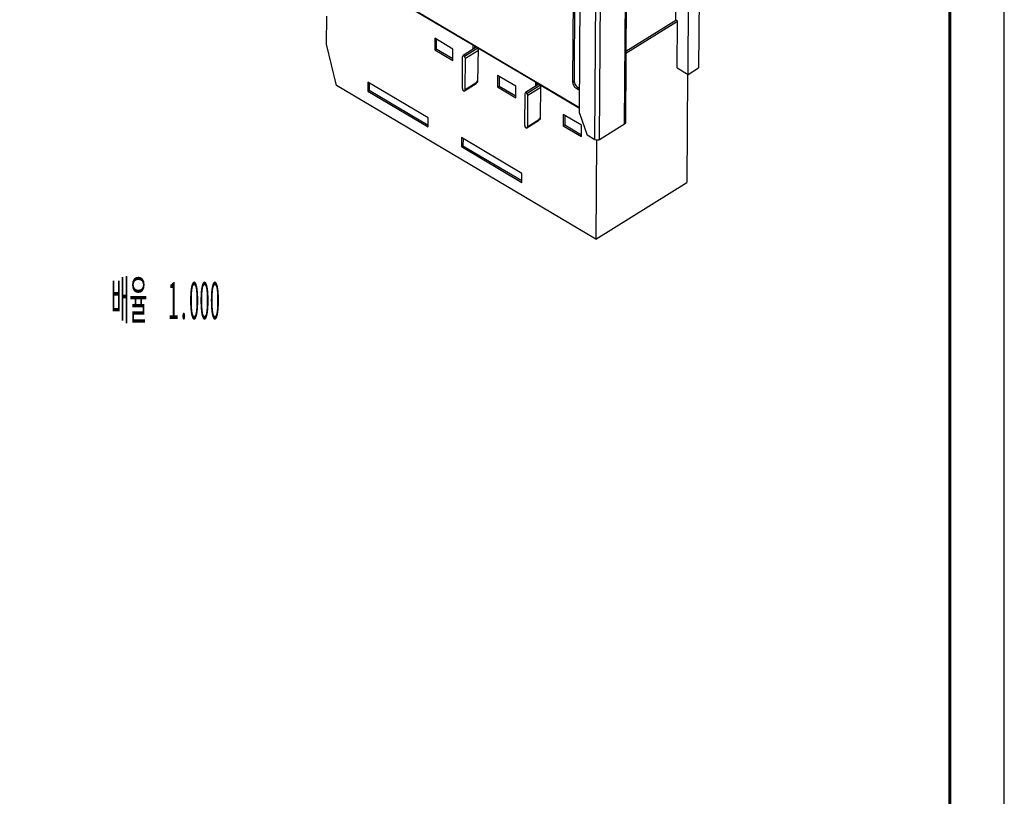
# Model space of a CAD drawing. Header units: millimetres. Extents: x 0 to 420, y 0 to 297.
# Tile 12 of 18: x 330 to 420, y 99 to 171. Entities that reach past the tile are written whole.
import ezdxf

# ---------------------------------------------------------------- set-up
doc = ezdxf.new("R2010")
doc.units = ezdxf.units.MM
doc.header["$LTSCALE"] = 23.1
doc.layers.get('0').update_dxf_attribs({"linetype": 'CONTINUOUS'})
doc.layers.add('NOTE', color=7, linetype='CONTINUOUS')
doc.styles.get("Standard").update_dxf_attribs({"font": 'txt', "width": 0.4})

msp = doc.modelspace()

# ---------------------------------------------------------------- linework, layer by layer
at = {"color": 7, "linetype": 'Continuous'}
for p, q in [((420, 0), (420, 297)), ((392.161, 202.837), (391.928, 166.332)), ((390.953, 165.727), (391.186, 202.231)), ((380.538, 193.672), (380.356, 165.044)), ((380.678, 193.758), (380.495, 165.131)), ((329.578, 193.12), (380.984, 162.676)), ((329.578, 193.08), (371.195, 168.434)), ((385.406, 191.891), (385.211, 161.276)), ((380.981, 162.163), (381.156, 189.598)), ((389.832, 170.701), (389.851, 173.628)), ((357.755, 168.489), (357.771, 171.075)), ((385.252, 167.682), (389.976, 170.616)), ((385.253, 167.857), (389.832, 170.701)), ((389.976, 170.616), (389.832, 170.701)), ((389.948, 166.322), (389.976, 170.616)), ((358.678, 164.711), (357.755, 168.489)), ((367.694, 169.037), (367.688, 167.99)), ((369.358, 168.052), (367.694, 169.037)), ((367.833, 168.955), (367.827, 168.076)), ((371.509, 168.218), (370.29, 167.461)), ((371.228, 168.454), (371.195, 168.434)), ((371.195, 168.434), (371.196, 168.023)), ((371.334, 168.391), (371.335, 168.11)), ((371.652, 168.133), (371.509, 168.218)), ((367.688, 167.99), (367.827, 168.076)), ((367.688, 167.99), (369.351, 167.004)), ((367.827, 168.076), (369.352, 167.173)), ((369.351, 167.004), (369.358, 168.052)), ((370.217, 167.344), (370.199, 164.482)), ((370.29, 167.461), (370.217, 167.344)), ((370.434, 167.376), (370.29, 167.461)), ((371.652, 168.133), (370.434, 167.376)), ((370.504, 167.174), (370.434, 167.376)), ((371.706, 167.921), (370.504, 167.174)), ((371.707, 167.976), (371.652, 168.133)), ((371.663, 165.004), (371.71, 168.129)), ((371.742, 168.15), (371.71, 168.129)), ((371.71, 168.129), (376.937, 165.034)), ((370.486, 164.312), (370.504, 167.174)), ((373.472, 165.615), (373.466, 164.568)), ((375.136, 164.63), (373.472, 165.615)), ((373.611, 165.534), (373.605, 164.654)), ((389.948, 166.322), (390.953, 165.727)), ((390.916, 165.749), (390.852, 155.794)), ((390.953, 165.727), (391.928, 166.332)), ((382.497, 150.606), (358.678, 164.711)), ((361.542, 165.022), (361.536, 164.19)), ((367.087, 161.737), (361.542, 165.022)), ((361.68, 164.94), (361.676, 164.276)), ((371.493, 164.865), (370.413, 164.195)), ((371.565, 164.982), (370.486, 164.312)), ((371.493, 164.865), (371.565, 164.982)), ((371.565, 164.982), (371.566, 165.061)), ((371.665, 165.123), (371.566, 165.061)), ((371.566, 165.061), (371.663, 165.004)), ((373.466, 164.568), (373.605, 164.654)), ((373.466, 164.568), (375.129, 163.583)), ((373.605, 164.654), (375.13, 163.751)), ((375.129, 163.583), (375.136, 164.63)), ((377.251, 164.817), (376.032, 164.06)), ((377.394, 164.732), (376.176, 163.975)), ((376.97, 165.054), (376.937, 165.034)), ((376.937, 165.034), (376.938, 164.623)), ((377.076, 164.991), (377.077, 164.709)), ((377.394, 164.732), (377.251, 164.817)), ((377.449, 164.575), (377.394, 164.732)), ((377.405, 161.603), (377.452, 164.729)), ((377.485, 164.749), (377.452, 164.729)), ((377.452, 164.729), (380.984, 162.637)), ((361.536, 164.19), (361.676, 164.276)), ((361.536, 164.19), (367.082, 160.906)), ((361.676, 164.276), (367.083, 161.074)), ((370.199, 164.482), (370.27, 164.28)), ((370.27, 164.28), (370.413, 164.195)), ((370.413, 164.195), (370.486, 164.312)), ((375.959, 163.944), (375.941, 161.081)), ((376.032, 164.06), (375.959, 163.944)), ((376.176, 163.975), (376.032, 164.06)), ((376.247, 163.774), (376.176, 163.975)), ((376.228, 160.911), (376.247, 163.774)), ((377.449, 164.52), (376.247, 163.774)), ((380.712, 164.434), (380.994, 164.267)), ((380.851, 164.521), (380.995, 164.435)), ((379.502, 162.045), (379.495, 160.997)), ((381.165, 161.06), (379.502, 162.045)), ((379.64, 161.963), (379.634, 161.084)), ((380.981, 162.163), (381.689, 160.148)), ((367.082, 160.906), (367.087, 161.737)), ((375.941, 161.081), (376.012, 160.88)), ((377.235, 161.465), (376.155, 160.794)), ((377.307, 161.581), (376.228, 160.911)), ((377.235, 161.465), (377.307, 161.581)), ((377.307, 161.581), (377.308, 161.661)), ((377.407, 161.722), (377.308, 161.661)), ((377.308, 161.661), (377.405, 161.603)), ((379.495, 160.997), (379.634, 161.084)), ((379.495, 160.997), (381.158, 160.012)), ((379.634, 161.084), (381.159, 160.18)), ((381.158, 160.012), (381.165, 161.06)), ((385.126, 161.15), (382.831, 159.725)), ((376.012, 160.88), (376.155, 160.794)), ((376.155, 160.794), (376.228, 160.911)), ((382.406, 159.722), (381.689, 160.148)), ((370.155, 159.921), (370.149, 159.089)), ((370.149, 159.089), (370.289, 159.175)), ((375.7, 156.637), (370.155, 159.921)), ((370.293, 159.839), (370.289, 159.175)), ((370.289, 159.175), (375.696, 155.973)), ((382.555, 159.676), (382.497, 150.606)), ((370.149, 159.089), (375.695, 155.805)), ((375.695, 155.805), (375.7, 156.637)), ((382.497, 150.606), (390.852, 155.794))]:
    msp.add_line(p, q, dxfattribs=at)
at = {"color": 9, "linetype": 'Continuous'}
for p, q in [((385.126, 161.15), (385.322, 191.766)), ((382.406, 159.722), (382.602, 190.338)), ((382.831, 159.725), (383.026, 190.34)), ((380.356, 165.044), (380.495, 165.131)), ((380.712, 164.434), (380.851, 164.521))]:
    msp.add_line(p, q, dxfattribs=at)
at = {"color": 7, "linetype": 'Continuous', "const_width": 0.3}
msp.add_lwpolyline([(415, 293), (415, 6.5)], dxfattribs=at)
at = {"color": 7, "linetype": 'Continuous'}
for points, knots in [([(380.356, 165.044), (380.355, 164.988), (380.377, 164.867), (380.453, 164.697), (380.565, 164.545), (380.661, 164.464), (380.712, 164.434)], [0, 0, 0, 0, 0.232741, 0.493968, 0.758477, 1, 1, 1, 1]), ([(380.495, 165.131), (380.494, 165.074), (380.516, 164.953), (380.592, 164.783), (380.705, 164.632), (380.801, 164.551), (380.851, 164.521)], [0, 0, 0, 0, 0.232552, 0.493964, 0.758683, 1, 1, 1, 1]), ([(385.211, 161.276), (385.211, 161.252), (385.191, 161.2), (385.15, 161.165), (385.126, 161.15)], [0, 0, 0, 0, 0.457027, 1, 1, 1, 1]), ([(382.831, 159.725), (382.769, 159.686), (382.619, 159.655), (382.469, 159.685), (382.406, 159.722)], [0, 0, 0, 0, 0.49765, 1, 1, 1, 1])]:
    msp.add_open_spline(points, degree=3, knots=knots, dxfattribs=at)

# ---------------------------------------------------------------- texts
at = {"layer": 'NOTE', "color": 2, "linetype": 'Continuous', "insert": (347.981, 146.756), "char_height": 3.5, "width": 13.06667, "attachment_point": 3, "line_spacing_factor": 0.9}
msp.add_mtext('배율  1.000', dxfattribs=at)

doc.saveas('drawing.dxf')
